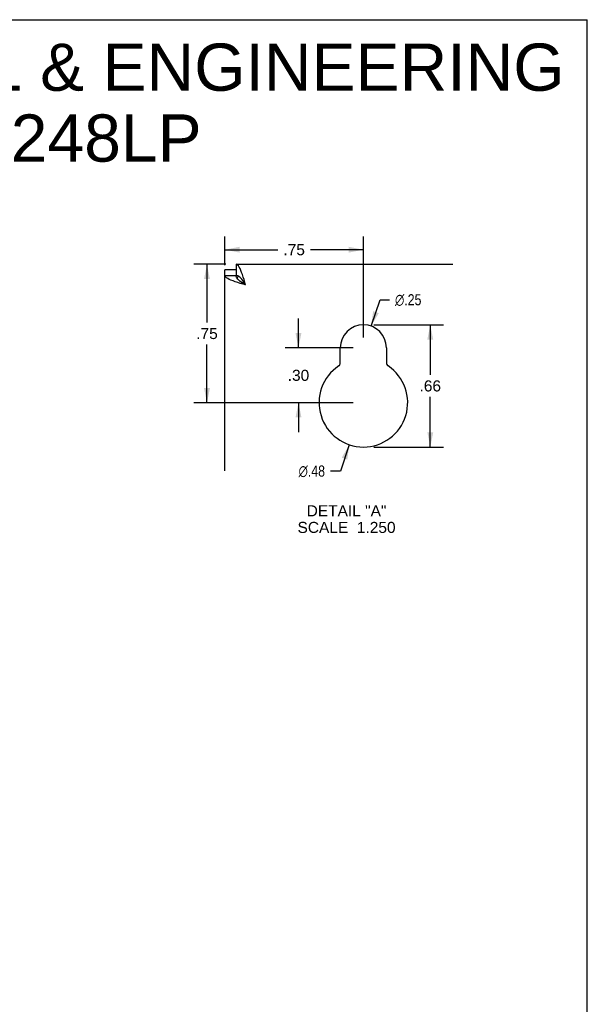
# Model space of a CAD drawing. Header units: inches. Extents: x 0 to 68, y 0 to 44.
# Tile 15 of 15: x 52.6 to 68, y 17.3 to 44. Entities that reach past the tile are written whole.
import ezdxf

# ---------------------------------------------------------------- set-up
doc = ezdxf.new("R2010")
doc.units = ezdxf.units.IN
doc.header["$LTSCALE"] = 3.74
doc.header["$MEASUREMENT"] = 0
doc.layers.get('0').update_dxf_attribs({"linetype": 'CONTINUOUS'})
doc.layers.add('DIMENSIONS', color=7, linetype='CONTINUOUS')
doc.styles.get("Standard").update_dxf_attribs({"font": 'arial.ttf'})
doc.styles.add('TEXTSTYLE_1', font='gdt', dxfattribs={"width": 0.8})
doc.dimstyles.new('DIMSTYLE_2', dxfattribs={"dimtxt": 0.3, "dimasz": 0.4, "dimexe": 0.09, "dimexo": 0.07, "dimgap": 0.0375, "dimtad": 0, "dimtih": 1, "dimtoh": 1, "dimlfac": 0.2, "dimzin": 4, "dimdsep": 46, "dimtxsty": 'Standard', "dimblk": '_FILLED', "dimblk1": '_FILLED', "dimblk2": '_FILLED', "dimcen": 0.09, "dimazin": 1, "dimtfac": 1, "dimtdec": 3, "dimtofl": 0, "dimtmove": 0, "dimatfit": 3, "dimldrblk": '_FILLED', "dimfxl": 0, "dimtolj": 1, "dimtzin": 4, "dimarcsym": 0})
doc.dimstyles.new('DIMSTYLE_3', dxfattribs={"dimtxt": 0.3, "dimasz": 0.4, "dimexe": 0.09, "dimexo": 0.07, "dimgap": 0.09, "dimtad": 0, "dimtih": 1, "dimtoh": 1, "dimlfac": 0.2, "dimzin": 4, "dimdsep": 46, "dimtxsty": 'Standard', "dimblk": '_FILLED', "dimblk1": '_FILLED', "dimblk2": '_FILLED', "dimcen": 0.09, "dimazin": 1, "dimtfac": 1, "dimtdec": 3, "dimtofl": 0, "dimtmove": 0, "dimatfit": 1, "dimldrblk": '_FILLED', "dimfxl": 0, "dimtolj": 1, "dimtzin": 4, "dimarcsym": 0})

# ---------------------------------------------------------------- blocks, each defined once
blk = doc.blocks.new('_FILLED')
at = {"color": 0, "linetype": 'ByBlock'}
blk.add_solid([(0, 0), (-1, 0.2), (-1, -0.2)], dxfattribs=at)
blk = doc.blocks.new('*D9')
at = {"layer": 'DIMENSIONS', "color": 2, "linetype": 'Continuous'}
for p, q in [((58.205, 37.373), (57.339, 37.373)), ((57.699, 37.373), (57.699, 35.798)), ((57.699, 33.623), (57.699, 35.198)), ((61.655, 33.623), (57.339, 33.623))]:
    blk.add_line(p, q, dxfattribs=at)
at = {"layer": 'DIMENSIONS', "color": 2, "linetype": 'Continuous', "xscale": 0.4, "yscale": 0.4, "zscale": 0.4}
for p, rotation in [((57.699, 37.373), 90), ((57.699, 33.623), 270)]:
    blk.add_blockref('_FILLED', p, dxfattribs=dict(at, rotation=rotation))
at = {"layer": 'DIMENSIONS', "color": 2, "linetype": 'Continuous', "insert": (57.699, 35.648), "char_height": 0.3, "width": 0.58216, "attachment_point": 2, "line_spacing_factor": 0.9}
blk.add_mtext('.75', dxfattribs=at)
blk = doc.blocks.new('*D10')
at = {"layer": 'DIMENSIONS', "color": 2, "linetype": 'Continuous'}
for p, q in [((58.185, 37.353), (58.185, 38.129)), ((61.935, 35.388), (61.935, 38.129)), ((58.185, 37.769), (59.619, 37.769)), ((61.935, 37.769), (60.501, 37.769))]:
    blk.add_line(p, q, dxfattribs=at)
at = {"layer": 'DIMENSIONS', "color": 2, "linetype": 'Continuous', "xscale": 0.4, "yscale": 0.4, "zscale": 0.4, "rotation": 180}
blk.add_blockref('_FILLED', (58.185, 37.769), dxfattribs=at)
at = {"layer": 'DIMENSIONS', "color": 2, "linetype": 'Continuous', "xscale": 0.4, "yscale": 0.4, "zscale": 0.4}
blk.add_blockref('_FILLED', (61.935, 37.769), dxfattribs=at)
at = {"layer": 'DIMENSIONS', "color": 2, "linetype": 'Continuous', "insert": (60.06, 37.919), "char_height": 0.3, "width": 0.58216, "attachment_point": 2, "line_spacing_factor": 0.9}
blk.add_mtext('.75', dxfattribs=at)
blk = doc.blocks.new('*D11')
at = {"layer": 'DIMENSIONS', "color": 2, "linetype": 'Continuous'}
for p, q in [((62.143, 35.698), (62.394, 36.413)), ((62.394, 36.413), (62.643, 36.413))]:
    blk.add_line(p, q, dxfattribs=at)
at = {"layer": 'DIMENSIONS', "color": 2, "linetype": 'Continuous', "xscale": 0.4, "yscale": 0.4, "zscale": 0.4, "rotation": 250.6361127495}
blk.add_blockref('_FILLED', (62.143, 35.698), dxfattribs=at)
at = {"layer": 'DIMENSIONS', "color": 2, "linetype": 'Continuous', "insert": (62.793, 36.563), "char_height": 0.3, "width": 0.98216, "attachment_point": 1, "line_spacing_factor": 0.9, "style": 'TEXTSTYLE_1'}
blk.add_mtext('{\\fgdt;n}\\fArial;.25', dxfattribs=at)
blk = doc.blocks.new('*D12')
at = {"layer": 'DIMENSIONS', "color": 2, "linetype": 'Continuous'}
for p, q in [((61.552, 32.486), (61.312, 31.772)), ((61.312, 31.772), (61.046, 31.772))]:
    blk.add_line(p, q, dxfattribs=at)
at = {"layer": 'DIMENSIONS', "color": 2, "linetype": 'Continuous', "xscale": 0.4, "yscale": 0.4, "zscale": 0.4, "rotation": 71.3743681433}
blk.add_blockref('_FILLED', (61.552, 32.486), dxfattribs=at)
at = {"layer": 'DIMENSIONS', "color": 2, "linetype": 'Continuous', "insert": (60.896, 31.922), "char_height": 0.3, "width": 0.98216, "attachment_point": 3, "line_spacing_factor": 0.9, "style": 'TEXTSTYLE_1'}
blk.add_mtext('{\\fgdt;n}\\fArial;.48', dxfattribs=at)
blk = doc.blocks.new('*D13')
at = {"layer": 'DIMENSIONS', "color": 2, "linetype": 'Continuous'}
for p, q in [((60.177, 35.108), (60.177, 35.908)), ((61.655, 35.108), (59.817, 35.108)), ((61.655, 33.623), (59.817, 33.623)), ((60.177, 33.623), (60.177, 32.823))]:
    blk.add_line(p, q, dxfattribs=at)
at = {"layer": 'DIMENSIONS', "color": 2, "linetype": 'Continuous', "xscale": 0.4, "yscale": 0.4, "zscale": 0.4}
for p, rotation in [((60.177, 35.108), 270), ((60.177, 33.623), 90)]:
    blk.add_blockref('_FILLED', p, dxfattribs=dict(at, rotation=rotation))
at = {"layer": 'DIMENSIONS', "color": 2, "linetype": 'Continuous', "insert": (60.177, 34.515), "char_height": 0.3, "width": 0.58216, "attachment_point": 2, "line_spacing_factor": 0.9}
blk.add_mtext('.30', dxfattribs=at)
blk = doc.blocks.new('*D14')
at = {"layer": 'DIMENSIONS', "color": 2, "linetype": 'Continuous'}
for p, q in [((62.215, 35.733), (64.107, 35.733)), ((63.747, 35.733), (63.747, 34.378)), ((63.747, 32.423), (63.747, 33.778)), ((62.215, 32.423), (64.107, 32.423))]:
    blk.add_line(p, q, dxfattribs=at)
at = {"layer": 'DIMENSIONS', "color": 2, "linetype": 'Continuous', "xscale": 0.4, "yscale": 0.4, "zscale": 0.4}
for p, rotation in [((63.747, 35.733), 90), ((63.747, 32.423), 270)]:
    blk.add_blockref('_FILLED', p, dxfattribs=dict(at, rotation=rotation))
at = {"layer": 'DIMENSIONS', "color": 2, "linetype": 'Continuous', "insert": (63.747, 34.228), "char_height": 0.3, "width": 0.58216, "attachment_point": 2, "line_spacing_factor": 0.9}
blk.add_mtext('.66', dxfattribs=at)

msp = doc.modelspace()

# ---------------------------------------------------------------- linework, layer by layer
at = {"color": 7, "linetype": 'Continuous'}
for p, q in [((0, 44), (68, 44)), ((68, 0), (68, 44)), ((58.485, 37.373), (58.485, 37.073)), ((58.485, 37.223), (58.185, 37.223)), ((58.185, 37.073), (58.485, 37.073)), ((58.641, 36.966), (58.615, 36.997)), ((58.667, 36.931), (58.641, 36.966)), ((58.745, 36.813), (58.719, 36.853))]:
    msp.add_line(p, q, dxfattribs=at)
at = {"color": 3, "linetype": 'Continuous'}
for p, q in [((58.485, 37.373), (64.36, 37.373)), ((58.185, 31.779), (58.185, 37.223)), ((61.31, 34.702), (61.31, 35.108)), ((62.56, 35.108), (62.56, 34.702))]:
    msp.add_line(p, q, dxfattribs=at)
for points in [[(58.745, 36.813), (58.724, 36.886), (58.702, 36.958), (58.68, 37.027), (58.659, 37.093), (58.637, 37.154), (58.615, 37.209), (58.594, 37.257), (58.572, 37.298), (58.55, 37.33), (58.529, 37.354), (58.507, 37.368), (58.485, 37.373)], [(58.465, 36.9), (58.404, 36.921), (58.349, 36.943), (58.301, 36.965), (58.26, 36.986), (58.228, 37.008), (58.204, 37.03), (58.19, 37.051), (58.185, 37.073)], [(58.6, 36.856), (58.531, 36.878), (58.465, 36.9)], [(58.745, 36.813), (58.672, 36.835), (58.6, 36.856)]]:
    msp.add_lwpolyline(points, dxfattribs=at)
at = {"color": 7, "linetype": 'Continuous'}
for points in [[(58.514, 36.995), (58.498, 37.021), (58.489, 37.047), (58.485, 37.073)], [(58.563, 37.045), (58.537, 37.06), (58.511, 37.07), (58.485, 37.073)], [(58.592, 36.917), (58.562, 36.943), (58.535, 36.969), (58.514, 36.995)], [(58.615, 36.997), (58.59, 37.023), (58.563, 37.045)], [(58.665, 36.865), (58.627, 36.891), (58.592, 36.917)], [(58.745, 36.813), (58.705, 36.839), (58.665, 36.865)], [(58.719, 36.853), (58.693, 36.893), (58.667, 36.931)]]:
    msp.add_lwpolyline(points, dxfattribs=at)
at = {"color": 3, "linetype": 'Continuous'}
for centre, radius, start, end in [((59.045, 36.813), 0.56, 154.1052, 161.2679), ((61.935, 35.108), 0.625, 0, 180), ((61.21, 34.702), 0.1, 303.8964, 360), ((62.66, 34.702), 0.1, 180, 236.1036), ((61.935, 33.623), 1.2, 123.8964, 56.1036)]:
    msp.add_arc(centre, radius, start, end, dxfattribs=at)

# ---------------------------------------------------------------- texts
at = {"layer": 'DIMENSIONS', "color": 2, "linetype": 'Continuous', "attachment_point": 2, "line_spacing_factor": 0.9}
for s, insert, char_height, width in [('SAGINAW CONTROL & ENGINEERING\\PSCE-L9N248LP', (51.193, 43.354), 1.28, 32.32833), ('DETAIL "A"\\PSCALE  1.250', (61.479, 30.845), 0.3, 2.65204)]:
    msp.add_mtext(s, dxfattribs=dict(at, insert=insert, char_height=char_height, width=width))

# ---------------------------------------------------------------- dimensions: what is measured, and where the dimension line sits
at = {"layer": 'DIMENSIONS', "color": 2, "linetype": 'Continuous'}
dim = msp.add_linear_dim(base=(61.935, 37.769), p1=(58.185, 37.283), p2=(61.935, 35.318), dimstyle='DIMSTYLE_2', dxfattribs=at)
dim.commit()
dim.dimension.update_dxf_attribs({"geometry": '*D10', "text_midpoint": (60.07, 37.765), "dimtype": 160})
for base, p1, p2, angle, picture, middle in [((57.699, 33.623), (58.275, 37.373), (61.725, 33.623), 270, '*D9', (57.709, 35.494)), ((60.177, 35.108), (61.725, 33.623), (61.725, 35.108), 90, '*D13', (60.185, 34.364)), ((63.747, 35.733), (62.145, 32.423), (62.145, 35.733), 90, '*D14', (63.756, 34.076))]:
    dim = msp.add_linear_dim(base=base, p1=p1, p2=p2, angle=angle, dimstyle='DIMSTYLE_2', dxfattribs=at)
    dim.commit()
    dim.dimension.update_dxf_attribs({"geometry": picture, "text_midpoint": middle, "dimtype": 160})
for p1, p2, picture, middle in [((62.143, 35.698), (61.728, 34.518), '*D11', (63.284, 36.413)), ((61.552, 32.486), (62.319, 34.76), '*D12', (60.405, 31.772))]:
    dim = msp.add_diameter_dim_2p(p1=p1, p2=p2, text='%%c<>', dimstyle='DIMSTYLE_3', override={"dimpost": '<>'}, dxfattribs=at)
    dim.commit()
    dim.dimension.update_dxf_attribs({"geometry": picture, "text_midpoint": middle, "dimtype": 163})

doc.saveas('drawing.dxf')
